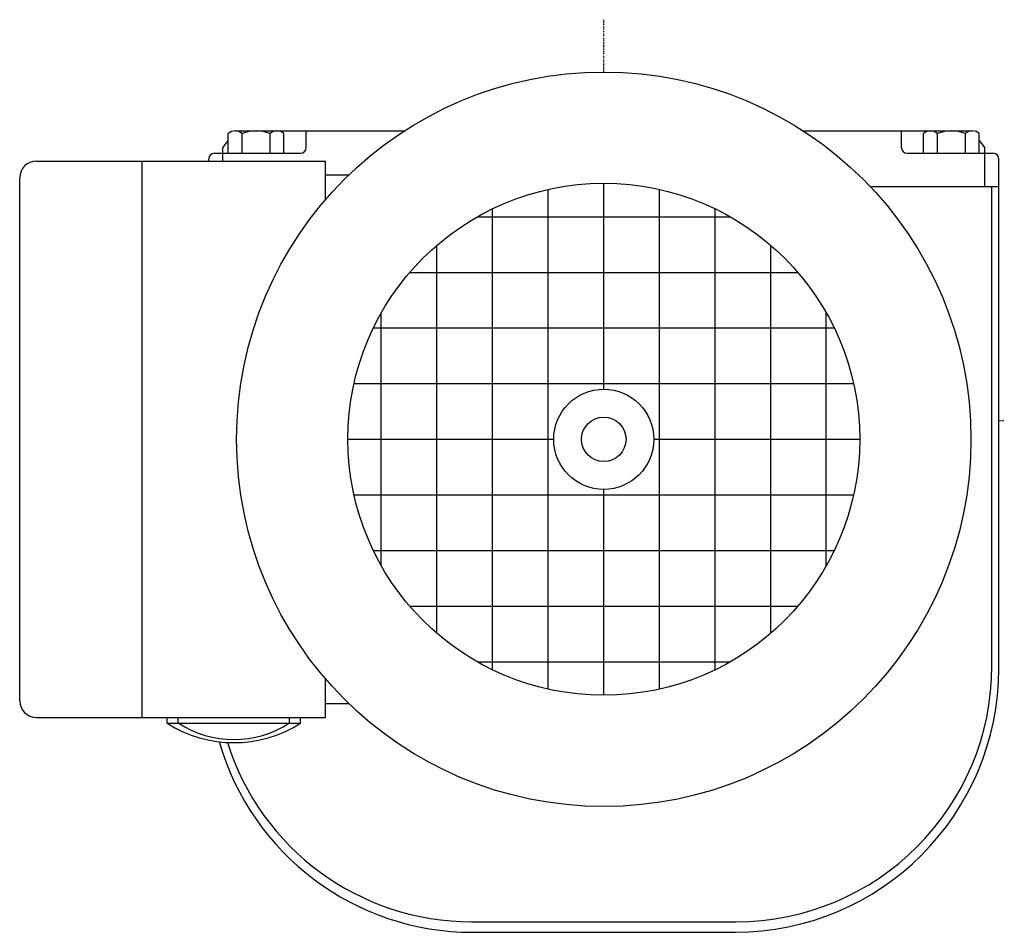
# Model space of a CAD drawing. Extents: x -105 to 72, y -92 to 72.
import ezdxf

# ---------------------------------------------------------------- set-up
doc = ezdxf.new("R2010")
doc.units = 0
doc.linetypes.add('DASHDOTTED', pattern=[0.55, 0.25, -0.15, 0, -0.15])
doc.layers.add('DIN-SP35', color=1, linetype='DASHDOTTED')
doc.layers.add('DIN-VL70', color=7, linetype='CONTINUOUS')

msp = doc.modelspace()

# ---------------------------------------------------------------- linework, layer by layer
at = {"layer": 'DIN-SP35'}
for p, q in [((0, 62.6), (0, 72)), ((71, 0), (72, 0))]:
    msp.add_line(p, q, dxfattribs=at)
at = {"layer": 'DIN-VL70'}
for p, q in [((-67.5, 47.999), (-67.5, 51.549)), ((-66.25, 51.999), (-58.75, 51.999)), ((-66.19137, 51.999), (-66.1906, 52)), ((-66.1906, 52), (-53.3, 52)), ((-65, 47.999), (-65, 51.549)), ((-60, 47.999), (-60, 51.549)), ((-57.5, 47.999), (-57.5, 51.549)), ((-53.5, 49), (-53.5, 51.8)), ((-53.3, 52), (-35.87255, 52)), ((35.87255, 52), (53.3, 52)), ((53.3, 52), (66.1906, 52)), ((53.5, 49), (53.5, 51.8)), ((57.5, 47.999), (57.5, 51.549)), ((58.75, 51.999), (66.25, 51.999)), ((60, 47.999), (60, 51.549)), ((65, 47.999), (65, 51.549)), ((66.1906, 52), (66.19137, 51.999)), ((67.5, 47.999), (67.5, 51.549)), ((-68.5, 49), (-67.5, 50.29904)), ((67.5, 50.29904), (68.5, 49)), ((-70, 48), (-67.5, 48)), ((-68.5, 48), (-68.5, 49)), ((-68.5, 46.6), (-68.5, 48)), ((-67.5, 47.999), (-57.5, 47.999)), ((-57.5, 48), (-54.5, 48)), ((54.5, 48), (57.5, 48)), ((57.5, 47.999), (67.5, 47.999)), ((67.5, 48), (70, 48)), ((68.5, 48), (68.5, 49)), ((68.5, 42), (68.5, 48)), ((-102, 46.6), (-50, 46.6)), ((-83, -53.4), (-83, 46.6)), ((-71, 46.6), (-71, 47)), ((-50, 44.1), (-50, 46.6)), ((71, 42), (71, 47)), ((-105, -50.4), (-105, 43.6)), ((-50, 44.1), (-45.82303, 44.1)), ((-50, 39.68132), (-50, 44.1)), ((0, 5.6), (0, 42.6)), ((-10, -48.29989), (-10, 41.49989)), ((10, -48.29989), (10, 41.49989)), ((47.90449, 42), (71, 42)), ((69.76915, -44.11214), (69.76915, 42)), ((71, -44.6), (71, 42)), ((71, 42), (71, 42)), ((-20, -44.82463), (-20, 38.02463)), ((20, -44.82463), (20, 38.02463)), ((-22.71563, 36.6), (22.71563, 36.6)), ((-30, -38.27119), (-30, 31.47119)), ((30, -38.27119), (30, 31.47119)), ((-34.87119, 26.6), (34.87119, 26.6)), ((-40, -26.11563), (-40, 19.31563)), ((40, -26.11563), (40, 19.31563)), ((-41.42463, 16.6), (41.42463, 16.6)), ((-44.89989, 6.6), (44.89989, 6.6)), ((-46, -3.4), (-9, -3.4)), ((9, -3.4), (46, -3.4)), ((-44.89989, -13.4), (44.89989, -13.4)), ((0, -49.4), (0, -12.4)), ((-41.42463, -23.4), (41.42463, -23.4)), ((-34.87119, -33.4), (34.87119, -33.4)), ((-22.71563, -43.4), (22.71563, -43.4)), ((-50, -50.9), (-50, -46.48132)), ((-50, -50.9), (-45.82303, -50.9)), ((-50, -53.4), (-50, -50.9)), ((-102, -53.4), (-50, -53.4)), ((-78.5, -53.4), (-54.5, -53.4)), ((-78.5, -54.4), (-78.5, -53.4)), ((-78.5, -53.4), (-78.5, -53.4)), ((-78.5, -54.4), (-54.5, -54.4)), ((-76.5, -53.4), (-56.5, -53.4)), ((-76.5, -54.4), (-76.5, -53.4)), ((-76.5, -54.4), (-56.5, -54.4)), ((-56.5, -54.4), (-56.5, -53.4)), ((-54.5, -54.4), (-54.5, -53.4)), ((-54.5, -53.4), (-54.5, -53.4)), ((-23.76915, -90.11214), (23.76915, -90.11214)), ((-23.6, -92), (23.6, -92))]:
    msp.add_line(p, q, dxfattribs=at)
for radius in [66, 46, 9, 4]:
    msp.add_circle((0, -3.4), radius, dxfattribs=at)
for centre, radius, start, end in [((-66.25, 50.037889), 1.961111, 90, 129.6), ((-66.25, 50.037889), 1.961111, 50.4, 90), ((-62.5, 44.829556), 7.169444, 69.59, 110.41), ((-58.75, 50.037889), 1.961111, 90, 129.6), ((-58.75, 50.037889), 1.961111, 50.4, 90), ((-53.3, 51.8), 0.2, 90, 180), ((53.3, 51.8), 0.2, 0, 90), ((58.75, 50.037889), 1.961111, 90, 129.6), ((58.75, 50.037889), 1.961111, 50.4, 90), ((62.5, 44.829556), 7.169444, 69.59, 110.41), ((66.25, 50.037889), 1.961111, 90, 129.6), ((66.25, 50.037889), 1.961111, 50.4, 90), ((-70, 47), 1, 90, 180), ((-54.5, 49), 1, 270, 360), ((-54.5, 49), 1, 270, 360), ((54.5, 49), 1, 180, 270), ((54.5, 49), 1, 180, 270), ((70, 47), 1, 0, 90), ((-102, 43.6), 3, 90, 180), ((23.769147, -44.112139), 46, 270, 360), ((23.6, -44.6), 47.4, 270, 360), ((-102, -50.4), 3, 180, 270), ((-66.5, -35.6), 22.321429, 237.48, 302.52), ((-66.5, -39.2), 18.166667, 236.6, 303.4), ((-23.6, -44.6), 47.4, 196.14, 270), ((-23.769147, -44.112139), 46, 197.44, 270)]:
    msp.add_arc(centre, radius, start, end, dxfattribs=at)

doc.saveas('drawing.dxf')
